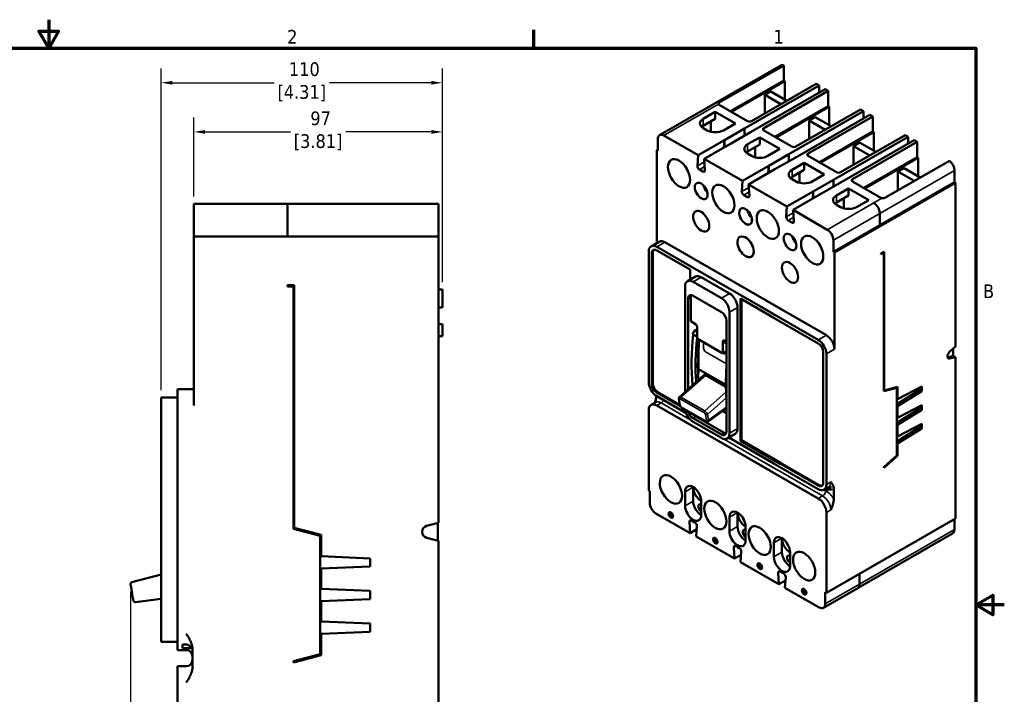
# Model space of a CAD drawing. Header units: inches. Extents: x 0.2 to 29.5, y 0.6 to 18.6.
# Tile 21 of 21: x 14.4 to 29.5, y 8.3 to 18.6. Entities that reach past the tile are written whole.
import ezdxf

# ---------------------------------------------------------------- set-up
doc = ezdxf.new("R2010")
doc.units = ezdxf.units.IN
doc.header["$LTSCALE"] = 1.75
doc.header["$MEASUREMENT"] = 0
for name, color, linetype, lineweight in [('Border (ANSI)', 7, 'Continuous', 70), ('Dimension (ANSI)', 7, 'Continuous', 25), ('Visible (ANSI)', 7, 'Continuous', 50), ('Visible Narrow (ANSI)', 7, 'Continuous', 35)]:
    doc.layers.add(name, color=color, linetype=linetype, lineweight=lineweight)
doc.styles.add('Note Text (ANSI)', font='tahoma.ttf')
doc.dimstyles.new('Default (ANSI)', dxfattribs={"dimscale": 1.75, "dimtxt": 0.12, "dimasz": 0.098425, "dimexe": 0.125, "dimexo": 0.0625, "dimgap": 0.031496, "dimtad": 0, "dimtih": 1, "dimtoh": 1, "dimlfac": 25.4, "dimrnd": 1e-08, "dimzin": 12, "dimdsep": 46, "dimtxsty": 'Note Text (ANSI)', "dimcen": 0.09, "dimdle": 0.393701, "dimclrd": 256, "dimclre": 256, "dimclrt": 256, "dimadec": 0, "dimazin": 1, "dimtfac": 1, "dimtofl": 0, "dimtmove": 0, "dimatfit": 3, "dimfxl": 1, "dimtolj": 1, "dimtzin": 4, "dimlwd": -1, "dimlwe": -1, "dimarcsym": 0})

# ---------------------------------------------------------------- blocks, each defined once
blk = doc.blocks.new('Borders Default Border')
at = {"layer": 'Border (ANSI)'}
blk.add_line((12.75, 10.38), (12.75, 10.54), dxfattribs=at)
at = {"layer": 'Border (ANSI)', "flags": 128}
for points in [[(8.5, 10.63), (8.5, 10.38), (8.4134, 10.53), (8.5866, 10.53), (8.5, 10.38)], [(0.38, 0.62), (0.38, 10.38), (16.62, 10.38), (16.62, 0.62), (0.38, 0.62)], [(16.87, 5.5), (16.62, 5.5), (16.77, 5.5866), (16.77, 5.4134), (16.62, 5.5)]]:
    blk.add_lwpolyline(points, dxfattribs=at)
at = {"layer": 'Border (ANSI)', "char_height": 0.12, "attachment_point": 7, "style": 'Note Text (ANSI)'}
for s, insert in [('2', (10.5886, 10.42)), ('1', (14.8479, 10.42)), ('B', (16.6834, 8.19))]:
    blk.add_mtext(s, dxfattribs=dict(at, insert=insert))
blk = doc.blocks.new('*D12')
at = {"layer": 'Defpoints', "color": 0, "transparency": 16777216}
for p in [(16.13, 9.94), (20.91, 6.539), (16.13, 4.196)]:
    blk.add_point(p, dxfattribs=at)
at = {"layer": 'Dimension (ANSI)', "transparency": 16777216}
for p, q in [((16.13, 9.83), (16.13, 3.977)), ((20.91, 6.429), (20.91, 3.977)), ((16.302, 4.196), (18.098, 4.196)), ((20.738, 4.196), (18.943, 4.196))]:
    blk.add_line(p, q, dxfattribs=at)
for points in [[(16.302, 4.225), (16.302, 4.168), (16.13, 4.196)], [(20.738, 4.225), (20.738, 4.168), (20.91, 4.196)]]:
    blk.add_solid(points, dxfattribs=at)
at = {"layer": 'Dimension (ANSI)', "transparency": 16777216, "insert": (18.52, 4.511), "char_height": 0.21, "attachment_point": 2, "style": 'Note Text (ANSI)'}
blk.add_mtext('\\A1; 121\\P[4.78]', dxfattribs=at)
blk = doc.blocks.new('*D13')
at = {"layer": 'Defpoints', "color": 0, "transparency": 16777216}
for p in [(17.098, 16.881), (17.098, 15.778), (20.91, 14.465)]:
    blk.add_point(p, dxfattribs=at)
at = {"layer": 'Dimension (ANSI)', "transparency": 16777216}
for p, q in [((17.098, 15.888), (17.098, 17.1)), ((20.91, 14.575), (20.91, 17.1)), ((17.271, 16.881), (18.582, 16.881)), ((20.738, 16.881), (19.427, 16.881))]:
    blk.add_line(p, q, dxfattribs=at)
for points in [[(17.271, 16.91), (17.271, 16.852), (17.098, 16.881)], [(20.738, 16.91), (20.738, 16.852), (20.91, 16.881)]]:
    blk.add_solid(points, dxfattribs=at)
at = {"layer": 'Dimension (ANSI)', "transparency": 16777216, "insert": (19.004, 17.195), "char_height": 0.21, "attachment_point": 2, "style": 'Note Text (ANSI)'}
blk.add_mtext('\\A1; 97\\P[3.81]', dxfattribs=at)
blk = doc.blocks.new('*D14')
at = {"layer": 'Defpoints', "color": 0, "transparency": 16777216}
for p in [(20.91, 17.635), (20.91, 14.465), (16.598, 12.809)]:
    blk.add_point(p, dxfattribs=at)
at = {"layer": 'Dimension (ANSI)', "transparency": 16777216}
for p, q in [((16.598, 12.919), (16.598, 17.854)), ((20.91, 14.575), (20.91, 17.854)), ((16.771, 17.635), (18.332, 17.635)), ((20.738, 17.635), (19.177, 17.635))]:
    blk.add_line(p, q, dxfattribs=at)
for points in [[(16.771, 17.663), (16.771, 17.606), (16.598, 17.635)], [(20.738, 17.663), (20.738, 17.606), (20.91, 17.635)]]:
    blk.add_solid(points, dxfattribs=at)
at = {"layer": 'Dimension (ANSI)', "transparency": 16777216, "insert": (18.754, 17.949), "char_height": 0.21, "attachment_point": 2, "style": 'Note Text (ANSI)'}
blk.add_mtext('\\A1; 110\\P[4.31]', dxfattribs=at)

msp = doc.modelspace()

# ---------------------------------------------------------------- linework, layer by layer
at = {"layer": 'Visible (ANSI)'}
for p, q in [((26.09497, 17.89959), (24.23881, 16.8307)), ((26.14431, 17.90087), (25.15386, 17.33051)), ((26.14431, 17.90087), (26.14431, 17.67019)), ((26.14431, 17.67019), (25.32491, 17.19834)), ((26.15965, 17.66136), (25.34026, 17.1895)), ((26.15965, 17.66136), (26.14431, 17.67019)), ((26.15965, 17.66136), (26.15965, 17.37646)), ((25.54093, 16.93142), (26.68581, 17.59071)), ((25.63399, 16.87783), (26.77886, 17.53712)), ((26.63928, 17.6175), (25.64884, 17.04714)), ((26.8249, 17.51061), (25.83445, 16.94026)), ((26.63928, 17.6175), (26.68581, 17.59071)), ((26.68581, 17.59071), (26.68581, 17.48354)), ((26.77886, 17.53712), (26.8249, 17.51061)), ((26.8249, 17.51061), (26.8249, 17.27827)), ((25.8498, 17.44772), (25.94285, 17.50131)), ((25.8498, 17.16287), (25.8498, 17.44772)), ((26.09712, 17.30529), (25.8498, 17.44772)), ((26.19018, 17.35888), (25.94285, 17.50131)), ((25.58746, 17.04714), (25.15386, 17.29684)), ((26.8249, 17.27827), (26.0055, 16.80641)), ((26.84024, 17.26943), (26.02085, 16.79757)), ((27.31987, 17.22558), (26.32943, 16.65522)), ((26.84024, 17.26943), (26.8249, 17.27827)), ((26.84024, 17.26943), (26.84024, 16.98453)), ((27.31987, 17.22558), (27.3664, 17.19878)), ((25.09224, 17.18981), (24.90662, 17.08292)), ((25.09224, 17.08222), (24.90662, 16.97533)), ((25.09224, 17.18981), (25.4016, 17.01166)), ((25.09224, 17.18981), (25.09224, 17.08222)), ((26.22152, 16.53949), (27.3664, 17.19878)), ((26.31458, 16.48591), (27.45945, 17.1452)), ((26.31507, 16.48562), (27.45995, 17.14491)), ((27.50549, 17.11869), (26.51504, 16.54833)), ((27.50598, 17.1184), (26.51554, 16.54804)), ((26.53039, 17.05579), (26.62344, 17.10938)), ((26.53039, 16.77094), (26.53039, 17.05579)), ((26.77771, 16.91337), (26.53039, 17.05579)), ((26.87077, 16.96696), (26.62344, 17.10938)), ((27.3664, 17.19878), (27.3664, 17.09161)), ((27.45945, 17.1452), (27.50549, 17.11869)), ((27.45995, 17.14491), (27.50598, 17.1184)), ((27.50598, 17.1184), (27.50598, 16.88606)), ((24.90662, 16.9404), (24.96849, 16.90477)), ((25.02294, 17.04231), (25.02294, 16.88349)), ((25.4016, 17.01166), (25.21598, 16.90477)), ((25.54118, 16.93128), (25.23182, 16.75313)), ((25.54118, 16.93128), (25.54093, 16.93142)), ((25.54118, 16.93128), (25.54118, 16.8241)), ((26.26805, 16.65522), (25.83445, 16.90491)), ((24.21143, 16.77024), (24.21143, 16.59169)), ((24.82941, 16.52196), (24.30449, 16.82425)), ((24.82941, 16.52196), (25.23133, 16.75341)), ((25.23133, 16.75345), (25.22348, 16.64172)), ((25.23182, 16.64652), (25.23182, 16.75314)), ((25.63424, 16.87769), (25.32488, 16.69954)), ((25.77332, 16.79759), (25.58771, 16.69071)), ((25.63399, 16.87783), (25.63424, 16.87769)), ((25.63399, 16.87755), (25.63399, 16.87783)), ((25.77332, 16.79759), (25.77332, 16.69001)), ((25.77332, 16.79759), (26.08268, 16.61945)), ((27.50598, 16.88606), (26.68659, 16.4142)), ((27.52083, 16.87751), (26.70144, 16.40565)), ((27.52133, 16.87722), (26.70193, 16.40536)), ((26.90261, 16.14728), (28.04748, 16.80657)), ((26.99566, 16.0937), (28.14054, 16.75299)), ((28.00096, 16.83337), (27.01051, 16.26301)), ((27.52083, 16.87751), (27.50598, 16.88606)), ((27.52133, 16.87722), (27.50598, 16.88606)), ((27.52133, 16.87722), (27.52133, 16.59232)), ((28.00096, 16.83337), (28.04748, 16.80657)), ((28.04748, 16.80657), (28.04748, 16.6994)), ((28.14054, 16.75299), (28.18657, 16.72648)), ((24.21143, 16.60993), (24.19559, 16.60081)), ((24.92246, 16.46838), (25.32438, 16.69983)), ((25.77332, 16.69001), (25.58771, 16.58312)), ((25.70353, 16.64981), (25.70353, 16.4914)), ((26.08268, 16.61945), (25.89707, 16.51256)), ((28.18657, 16.72648), (27.19613, 16.15612)), ((27.21147, 16.66358), (27.30453, 16.71717)), ((27.21147, 16.37873), (27.21147, 16.66358)), ((27.4588, 16.52116), (27.21147, 16.66358)), ((27.55185, 16.57474), (27.30453, 16.71717)), ((28.18657, 16.72648), (28.18657, 16.49413)), ((24.19559, 16.60081), (24.21143, 16.59169)), ((24.19559, 15.17573), (24.19559, 16.60081)), ((24.82941, 16.52196), (24.81812, 16.36126)), ((25.51049, 16.12975), (24.92246, 16.46838)), ((24.93375, 16.29467), (24.92246, 16.46838)), ((25.58771, 16.54819), (25.64958, 16.51256)), ((26.22177, 16.53935), (25.91241, 16.3612)), ((26.31483, 16.48576), (26.00547, 16.30762)), ((26.31532, 16.48548), (26.00596, 16.30733)), ((26.22177, 16.53935), (26.22152, 16.53949)), ((26.22177, 16.53935), (26.22177, 16.43218)), ((26.31458, 16.48591), (26.31483, 16.48576)), ((26.31458, 16.48562), (26.31458, 16.48591)), ((26.31507, 16.48562), (26.31532, 16.48548)), ((26.94914, 16.26301), (26.51554, 16.5127)), ((28.18657, 16.49413), (27.36718, 16.02227)), ((28.20192, 16.48529), (27.38252, 16.01344)), ((28.20192, 16.48529), (28.18657, 16.49413)), ((28.20192, 16.48529), (28.20192, 16.2004)), ((24.84871, 16.3054), (24.90316, 16.27404)), ((25.51049, 16.12975), (25.91241, 16.3612)), ((25.60355, 16.07617), (26.00547, 16.30762)), ((25.60355, 16.07617), (26.00547, 16.30762)), ((25.90456, 16.24951), (25.91241, 16.3612)), ((25.91241, 16.25403), (25.91241, 16.3612)), ((26.45441, 16.40538), (26.26879, 16.29849)), ((26.45441, 16.40538), (26.45441, 16.29779)), ((26.45441, 16.40538), (26.76377, 16.22724)), ((27.6911, 15.86941), (28.68155, 16.43977)), ((27.89206, 16.27166), (27.98512, 16.32524)), ((28.23389, 16.18198), (27.98512, 16.32524)), ((26.45441, 16.29779), (26.26879, 16.19091)), ((26.26879, 16.15598), (26.33066, 16.12035)), ((26.38462, 16.2576), (26.38462, 16.09919)), ((26.76377, 16.22724), (26.57815, 16.12035)), ((27.89206, 15.98514), (27.89206, 16.27166)), ((28.14084, 16.1284), (27.89206, 16.27166)), ((28.75827, 16.28967), (28.75827, 16.11112)), ((25.4992, 15.96905), (25.51049, 16.12975)), ((25.67008, 16.03785), (25.60355, 16.07617)), ((25.60355, 16.07617), (25.61484, 15.90246)), ((26.19158, 15.73754), (25.60355, 16.07617)), ((25.61484, 15.90246), (25.60355, 16.07617)), ((26.90286, 16.14714), (26.5935, 15.96899)), ((26.99591, 16.09355), (26.68655, 15.9154)), ((26.90286, 16.14714), (26.90261, 16.14728)), ((26.90286, 16.14714), (26.90286, 16.03997)), ((26.91845, 15.03282), (28.7746, 16.10171)), ((27.135, 16.01346), (26.94938, 15.90657)), ((26.99566, 16.0937), (26.99591, 16.09355)), ((26.99566, 16.09341), (26.99566, 16.0937)), ((27.135, 16.01346), (27.44436, 15.83531)), ((27.135, 16.01346), (27.135, 15.90587)), ((27.62973, 15.87108), (27.19613, 16.12077)), ((27.61389, 15.45211), (28.75827, 16.11112)), ((28.7746, 16.10171), (28.75827, 16.11112)), ((28.7746, 16.10171), (28.7746, 13.58882)), ((25.58424, 15.88183), (25.5298, 15.91319)), ((25.5584, 15.89672), (25.58424, 15.88183)), ((26.19158, 15.73754), (26.5935, 15.96899)), ((26.28463, 15.68395), (26.68655, 15.9154)), ((26.58565, 15.8573), (26.5935, 15.96899)), ((26.5935, 15.86182), (26.5935, 15.96899)), ((27.135, 15.90587), (26.94938, 15.79898)), ((27.06521, 15.86568), (27.06521, 15.70726)), ((17.0985, 15.59046), (17.0985, 15.77846)), ((17.0985, 15.77846), (18.5355, 15.77846)), ((17.9105, 15.77852), (17.9105, 15.77848)), ((17.9105, 15.77846), (17.9105, 15.77848)), ((18.5355, 15.59046), (18.5355, 15.77846)), ((18.5355, 15.77846), (18.7927, 15.77846)), ((18.8475, 15.77846), (18.7927, 15.77846)), ((20.8485, 15.77846), (18.8475, 15.77846)), ((18.8475, 15.77554), (20.8485, 15.77554)), ((20.8485, 15.77846), (20.8485, 15.77554)), ((20.8485, 15.59046), (20.8485, 15.77554)), ((26.18029, 15.57684), (26.19158, 15.73754)), ((26.94938, 15.76405), (27.01126, 15.72842)), ((27.44436, 15.83531), (27.25874, 15.72842)), ((27.52083, 15.79127), (27.52034, 15.79156)), ((17.0985, 15.59046), (17.0985, 15.27846)), ((18.5355, 15.59046), (18.5355, 15.27846)), ((20.8485, 15.59046), (20.8485, 15.27846)), ((26.80955, 15.38167), (26.28463, 15.68395)), ((26.28463, 15.68395), (26.29592, 15.51025)), ((27.61389, 15.6301), (27.61389, 15.45154)), ((26.26533, 15.48962), (26.21088, 15.52098)), ((26.90261, 15.04194), (27.61389, 15.45154)), ((17.0985, 12.68446), (17.0985, 15.27846)), ((17.0985, 15.27846), (20.8485, 15.27846)), ((20.8485, 15.27846), (20.8485, 10.88746)), ((24.232, 15.1967), (24.10826, 15.12544)), ((24.19559, 15.11686), (25.98987, 14.0836)), ((26.11362, 14.15486), (24.31933, 15.18812)), ((25.67043, 15.11244), (25.67008, 15.11224)), ((26.90261, 15.2205), (26.90261, 15.04194)), ((24.07185, 13.04206), (24.07185, 15.04505)), ((24.11813, 15.0184), (24.11813, 13.01541)), ((24.13397, 15.02752), (24.13397, 13.02453)), ((24.70616, 14.76905), (24.19534, 15.06321)), ((25.67008, 14.99595), (25.67096, 14.99646)), ((26.91845, 15.03282), (26.90261, 15.04194)), ((26.91845, 13.54832), (26.91845, 15.03282)), ((27.6812, 15.04285), (27.62973, 15.01321)), ((27.62973, 15.00405), (27.67625, 15.03085)), ((27.62973, 15.01321), (27.62973, 15.00405)), ((27.67625, 15.03085), (27.6683, 15.03542)), ((27.67625, 15.03085), (27.67625, 12.9024)), ((27.6812, 12.91533), (27.6812, 15.04285)), ((24.66486, 14.59087), (24.7886, 14.66212)), ((24.70616, 14.61465), (24.70616, 14.76905)), ((24.87593, 14.65354), (25.30904, 14.40414)), ((18.5355, 14.52846), (18.5355, 14.51246)), ((18.6395, 14.52846), (18.5355, 14.52846)), ((18.5355, 14.51246), (18.6295, 14.51246)), ((18.6295, 14.51246), (18.6295, 10.79325)), ((18.6395, 10.81086), (18.6395, 14.52846)), ((24.62845, 12.89145), (24.62845, 14.51047)), ((24.75219, 14.58228), (25.18529, 14.33288)), ((18.6295, 14.37756), (18.6395, 14.37756)), ((20.9105, 14.46546), (20.8485, 14.46546)), ((20.9105, 14.46546), (20.9105, 14.40346)), ((20.9105, 14.18579), (20.9105, 14.40346)), ((24.71655, 14.34681), (24.71655, 13.97654)), ((25.18579, 14.11799), (24.75219, 14.36768)), ((24.67497, 14.32287), (24.67497, 12.93266)), ((25.43278, 14.18981), (25.43278, 12.32989)), ((25.47931, 14.32382), (25.47931, 12.14228)), ((25.99012, 14.02967), (25.47931, 14.32382)), ((25.49515, 14.3147), (25.49515, 12.1514)), ((25.76613, 14.21245), (26.67096, 13.69139)), ((26.7947, 13.76265), (25.88987, 14.28371)), ((20.8485, 14.18579), (20.9105, 14.18579)), ((20.9105, 14.18554), (20.8485, 14.18554)), ((20.9105, 14.18579), (20.9105, 14.18554)), ((25.30904, 14.11855), (25.30904, 12.25863)), ((25.76613, 14.15866), (26.67121, 13.63745)), ((20.9105, 13.93338), (20.8485, 13.93338)), ((20.9105, 13.93314), (20.8485, 13.93314)), ((20.9105, 13.93338), (20.9105, 13.93314)), ((20.9105, 13.80946), (20.9105, 13.93314)), ((24.71655, 13.97654), (24.77545, 13.94236)), ((24.78952, 13.93452), (24.71655, 13.97654)), ((24.79285, 13.93235), (24.77545, 13.94236)), ((24.81243, 13.88889), (24.81243, 13.71313)), ((25.263, 12.28514), (25.263, 13.98424)), ((20.9105, 13.74746), (20.8485, 13.74746)), ((20.9105, 13.80946), (20.9105, 13.74746)), ((24.77545, 13.83477), (24.74397, 13.78024)), ((24.74397, 13.78024), (24.80111, 13.74734)), ((24.77545, 13.83477), (24.79491, 13.84598)), ((24.81243, 13.81348), (24.77545, 13.83477)), ((24.79491, 13.84598), (24.81243, 13.83589)), ((24.81243, 13.71313), (25.2087, 13.48493)), ((24.83641, 13.24141), (24.83641, 13.58351)), ((25.2087, 13.48493), (25.2087, 13.66069)), ((25.263, 13.66186), (25.23161, 13.67994)), ((28.68471, 13.50885), (28.7746, 13.58882)), ((25.21254, 13.48518), (25.2087, 13.48493)), ((26.74842, 11.50072), (26.74842, 13.50371)), ((26.7947, 13.47706), (26.7947, 11.47407)), ((28.73982, 13.44538), (28.65377, 13.42283)), ((28.73982, 13.55787), (28.73982, 13.44538)), ((28.73982, 13.44861), (28.7746, 13.42858)), ((28.7746, 13.42858), (28.68471, 13.40501)), ((28.7746, 13.42858), (28.7746, 10.95117)), ((24.91874, 13.14856), (24.54187, 12.81477)), ((25.25515, 13.00027), (24.83641, 13.24141)), ((24.94658, 13.14922), (25.25541, 12.97138)), ((16.8485, 12.93446), (16.8485, 12.68446)), ((16.8485, 12.93446), (17.0985, 12.93446)), ((24.18569, 12.83389), (24.18569, 12.81363)), ((24.19534, 12.88167), (24.55732, 12.67322)), ((24.21118, 12.89079), (24.54731, 12.69723)), ((27.67625, 12.9024), (27.87721, 12.95587)), ((27.6812, 12.91533), (27.67625, 12.91818)), ((27.88513, 12.96959), (27.6812, 12.91533)), ((27.87721, 12.95587), (27.86342, 12.96381)), ((27.87721, 12.95587), (27.87721, 11.9189)), ((28.22543, 12.92362), (27.87721, 12.70575)), ((28.25636, 12.97735), (27.88513, 12.7826)), ((27.88513, 12.7826), (27.88513, 12.96959)), ((27.88513, 12.67353), (28.25636, 12.90581)), ((28.22543, 12.96112), (28.22543, 12.92362)), ((28.25636, 12.90581), (28.22543, 12.92362)), ((28.25636, 12.90581), (28.25636, 12.97735)), ((16.5985, 12.55946), (16.5985, 12.80946)), ((16.5985, 12.80946), (16.8485, 12.80946)), ((16.8485, 12.68446), (16.8485, 9.18446)), ((24.10826, 12.69324), (24.17558, 12.73201)), ((24.19559, 12.82773), (24.6453, 12.56876)), ((24.19559, 12.68466), (25.98987, 11.6514)), ((24.53264, 12.78496), (24.54733, 12.69712)), ((27.87721, 12.78716), (27.88513, 12.7826)), ((27.87721, 12.67809), (27.88513, 12.67353)), ((28.25636, 12.6912), (27.88513, 12.49645)), ((28.25636, 12.61967), (28.25636, 12.6912)), ((16.5985, 12.55946), (16.5985, 9.30946)), ((24.07185, 11.37901), (24.07185, 12.61285)), ((24.56238, 12.67031), (24.56238, 12.67031)), ((24.94449, 12.44096), (24.5808, 12.6504)), ((25.263, 12.64458), (24.981, 12.44044)), ((25.263, 12.56517), (25.20191, 12.60035)), ((28.22543, 12.63748), (27.87721, 12.41961)), ((27.88513, 12.49645), (27.88513, 12.67353)), ((27.88513, 12.38739), (28.25636, 12.61967)), ((28.22543, 12.67497), (28.22543, 12.63748)), ((28.25636, 12.61967), (28.22543, 12.63748)), ((24.75219, 12.49002), (25.18579, 12.24033)), ((25.18529, 12.18682), (24.75219, 12.43622)), ((24.79377, 12.51396), (25.22737, 12.26427)), ((27.87721, 12.50102), (27.88513, 12.49645)), ((27.87721, 12.39195), (27.88513, 12.38739)), ((28.25636, 12.40506), (27.88513, 12.21031)), ((27.88513, 12.21031), (27.88513, 12.38739)), ((28.22543, 12.38883), (28.22543, 12.35134)), ((28.25636, 12.33353), (28.25636, 12.40506)), ((25.27262, 12.17823), (25.39637, 12.24949)), ((28.22543, 12.35134), (27.87721, 12.13346)), ((27.88513, 12.10125), (28.25636, 12.33353)), ((28.25636, 12.33353), (28.22543, 12.35134)), ((25.29804, 12.19287), (25.98987, 11.79447)), ((25.47931, 12.14228), (25.49515, 12.1514)), ((26.08657, 11.79258), (25.47931, 12.14228)), ((25.49515, 12.1514), (26.10241, 11.8017)), ((27.87721, 12.21487), (27.88513, 12.21031)), ((27.87721, 12.10581), (27.88513, 12.10125)), ((27.88513, 11.9143), (27.88513, 12.10125)), ((26.67121, 11.45591), (25.76613, 11.97711)), ((25.76613, 11.92332), (26.67096, 11.40226)), ((26.68705, 11.46503), (25.78197, 11.98623)), ((25.76613, 11.78025), (26.67096, 11.25919)), ((27.87721, 11.9189), (27.67625, 11.74091)), ((27.67625, 11.7293), (27.88513, 11.9143)), ((27.88513, 11.9143), (27.87719, 11.91887)), ((27.67625, 11.74091), (27.67625, 11.7293)), ((24.07185, 11.37901), (24.08769, 11.36988)), ((24.08769, 11.19133), (24.08769, 11.36988)), ((24.62894, 11.36208), (24.62894, 11.14805)), ((24.75269, 11.43334), (24.75269, 11.2193)), ((26.75829, 11.39368), (26.79598, 11.41538)), ((26.80146, 11.38677), (26.77387, 11.40265)), ((26.80146, 11.41896), (26.83108, 11.43602)), ((26.86927, 11.42581), (26.80146, 11.38677)), ((26.80146, 11.38677), (26.80146, 11.41896)), ((26.90855, 11.4044), (26.90855, 11.24565)), ((24.87643, 11.00553), (24.87643, 11.21956)), ((24.70616, 10.72759), (24.18074, 11.03016)), ((25.43328, 11.04141), (25.43328, 10.82738)), ((26.7947, 11.04486), (26.7947, 9.81102)), ((20.66688, 10.83818), (20.8485, 10.88746)), ((20.84072, 10.88535), (20.84072, 10.60957)), ((24.69487, 10.9013), (24.70616, 10.72759)), ((24.77991, 10.89057), (24.72546, 10.92192)), ((25.30953, 10.97015), (25.30953, 10.75612)), ((25.54668, 10.89213), (25.54634, 10.89193)), ((28.7746, 10.95117), (26.7947, 9.81102)), ((28.75827, 10.78202), (28.75827, 10.94176)), ((18.6295, 10.79325), (19.0355, 10.68446)), ((19.0515, 10.70046), (18.6395, 10.81086)), ((24.80706, 10.7857), (24.70616, 10.72759)), ((24.79921, 10.674), (24.8105, 10.83471)), ((25.55751, 10.61332), (25.55751, 10.82735)), ((28.73089, 10.72156), (27.28261, 9.88755)), ((19.0355, 10.68446), (19.0355, 8.87246)), ((19.0515, 10.37371), (19.0515, 10.70046)), ((20.8485, 10.60746), (20.66688, 10.65674)), ((20.8485, 10.60746), (20.8485, 6.27846)), ((25.38675, 10.33566), (24.79921, 10.674)), ((25.99062, 10.57794), (25.99062, 10.36391)), ((26.11436, 10.6492), (26.11436, 10.43517)), ((25.37546, 10.50937), (25.38675, 10.33566)), ((25.4605, 10.49864), (25.40605, 10.53)), ((25.46099, 10.49836), (25.43465, 10.51353)), ((25.4798, 10.28208), (25.49109, 10.44278)), ((25.4803, 10.28179), (25.49159, 10.4425)), ((25.54634, 10.56161), (25.54722, 10.56211)), ((26.2381, 10.22139), (26.2381, 10.43542)), ((19.8015, 10.34046), (19.0515, 10.37371)), ((19.8015, 10.21546), (19.8015, 10.34046)), ((25.48765, 10.39377), (25.38675, 10.33566)), ((25.54634, 10.24376), (25.4798, 10.28208)), ((26.06783, 9.94345), (25.4803, 10.28179)), ((19.0515, 10.18313), (19.8015, 10.21546)), ((19.0515, 9.87371), (19.0515, 10.18313)), ((26.05654, 10.11716), (26.06783, 9.94345)), ((26.14158, 10.10643), (26.08714, 10.13779)), ((16.5985, 10.09363), (16.15155, 9.97388)), ((26.16874, 10.00156), (26.06783, 9.94345)), ((26.16089, 9.88987), (26.17218, 10.05057)), ((27.30453, 9.9443), (27.30453, 10.10461)), ((16.13674, 9.90015), (16.12977, 9.93969)), ((16.13674, 9.90015), (16.16641, 9.73188)), ((19.8015, 9.84046), (19.0515, 9.87371)), ((19.8015, 9.71546), (19.8015, 9.84046)), ((26.68581, 9.58758), (26.16089, 9.88987)), ((27.27715, 9.88384), (26.75148, 9.58113)), ((26.77886, 9.64159), (26.77886, 9.82014)), ((26.7947, 9.81102), (26.77886, 9.82014)), ((16.17337, 9.69244), (16.16641, 9.73188)), ((16.20672, 9.66789), (16.5985, 9.71806)), ((19.0515, 9.68313), (19.8015, 9.71546)), ((19.0515, 9.37371), (19.0515, 9.68313)), ((19.8015, 9.34046), (19.0515, 9.37371)), ((16.5985, 9.05946), (16.5985, 9.30946)), ((19.0515, 9.18313), (19.8015, 9.21546)), ((19.8015, 9.21546), (19.8015, 9.34046)), ((16.5985, 9.05946), (16.8485, 9.05946)), ((16.8485, 8.93446), (16.8485, 9.18446)), ((19.0515, 8.85646), (19.0515, 9.18313)), ((16.8485, 8.93446), (16.9845, 8.93446)), ((16.92465, 8.96285), (16.92465, 9.0191)), ((16.92465, 9.0191), (16.9845, 9.0191)), ((17.06164, 8.96285), (16.92465, 8.96285)), ((17.0785, 8.94816), (17.0785, 8.67076)), ((19.0355, 8.87246), (18.6295, 8.76367)), ((18.6295, 8.74339), (19.0515, 8.85646)), ((18.6295, 8.76367), (18.6295, 8.74339)), ((16.8485, 8.68446), (16.9845, 8.68446)), ((16.8485, 8.68446), (16.8485, 8.43446)), ((16.8485, 8.43446), (16.8485, 6.27846))]:
    msp.add_line(p, q, dxfattribs=at)
for centre, radius, start, end in [((20.6915, 10.74746), 0.094, 105.18131, 254.81869), ((16.15932, 9.9449), 0.03, 105.000011, 190), ((16.20291, 9.69765), 0.03, 190, 277.29659), ((16.9845, 8.84046), 0.094, 0, 90), ((16.9845, 8.77846), 0.094, 270, 0)]:
    msp.add_arc(centre, radius, start, end, dxfattribs=at)
for centre, major_axis, ratio, start_param, end_param in [((26.16064, 17.78554), (-0.06567, 0.11404), 0.57809312, 5.6761669, 6.28318531), ((25.18455, 17.31451), (-0.0434, 0), 0.5758617, 0.29866388, 0.78539816), ((25.03037, 17.01166), (-0.175, 0), 0.5758617, 5.49778714, 7.06858347), ((25.03037, 16.90407), (-0.175, 0), 0.5758617, 5.49778714, 5.72009166), ((25.09224, 16.97603), (0.175, 0), 0.5758617, 3.92699082, 5.49778714), ((25.61815, 17.06482), (0.0434, 0), 0.5758617, 3.92699082, 5.49778714), ((25.86514, 16.92258), (-0.0434, 0), 0.5758617, 5.49778714, 7.06858347), ((24.30449, 16.71666), (-0.06567, 0.11404), 0.57809312, 5.49972085, 7.07051718), ((25.71145, 16.61945), (-0.175, 0), 0.5758617, 5.49778714, 7.06858347), ((26.29874, 16.67289), (0.0434, 0), 0.5758617, 3.92699082, 5.49778714), ((25.71145, 16.51186), (-0.175, 0), 0.5758617, 5.49778714, 5.72009166), ((25.77332, 16.58382), (0.175, 0), 0.5758617, 3.92699082, 5.49778714), ((26.54623, 16.53037), (-0.0434, 0), 0.5758617, 5.49778714, 7.06858347), ((26.54573, 16.53066), (-0.0434, 0), 0.5758617, 5.49778714, 6.73883763), ((24.84871, 16.34088), (0.02166, -0.03761), 0.57809312, 3.85100621, 5.49972085), ((28.66521, 16.34326), (0.06567, -0.11404), 0.57809312, 0.78733187, 2.18168215), ((24.90316, 16.30952), (0.02166, -0.03761), 0.57809312, 5.49972085, 7.14843549), ((26.39254, 16.22724), (-0.175, 0), 0.5758617, 5.49778714, 7.06858347), ((26.39254, 16.11965), (-0.175, 0), 0.5758617, 5.49778714, 5.72009166), ((26.97982, 16.28068), (0.0434, 0), 0.5758617, 3.92699082, 5.49778714), ((27.22682, 16.13845), (-0.0434, 0), 0.5758617, 5.49778714, 7.06858347), ((25.00017, 16.04766), (0.06899, -0.11981), 0.57809312, 4.24632974, 5.17844822), ((26.45441, 16.19161), (0.175, 0), 0.5758617, 3.92699082, 5.49778714), ((25.5298, 15.94867), (-0.02166, 0.03761), 0.57809312, 0.70941356, 2.3581282), ((25.58424, 15.91731), (0.02166, -0.03761), 0.57809312, 5.49972085, 7.14843549), ((25.58424, 15.91731), (0.02166, -0.03761), 0.57809312, 5.49972085, 7.14843549), ((27.07313, 15.83531), (-0.175, 0), 0.5758617, 5.49778714, 7.06858347), ((27.66041, 15.88875), (0.0434, 0), 0.5758617, 3.92699082, 4.4137251), ((25.55751, 15.58419), (0.06899, -0.11981), 0.57809312, 5.50876667, 8.63226769), ((27.07313, 15.72772), (-0.175, 0), 0.5758617, 5.49778714, 5.72009166), ((27.135, 15.79968), (0.175, 0), 0.5758617, 3.92699082, 5.49778714), ((27.52083, 15.68368), (0.06567, -0.11404), 0.57809312, 0.78733187, 2.3581282), ((25.68076, 15.65573), (0.06899, -0.11981), 0.57809312, 4.24632974, 5.17844822), ((26.21088, 15.55646), (-0.02166, 0.03761), 0.57809312, 0.70941356, 2.3581282), ((26.26533, 15.5251), (0.02166, -0.03761), 0.57809312, 5.49972085, 7.14843549), ((25.55702, 15.1192), (0.08733, -0.15165), 0.57809312, 1.20583825, 6.6520108), ((25.55751, 15.11892), (0.08733, -0.15165), 0.57809312, 5.50686701, 8.63416735), ((26.36185, 15.26352), (0.06899, -0.11981), 0.57809312, 4.24632974, 5.17844822), ((26.80955, 15.27408), (0.06567, -0.11404), 0.57809312, 0.78733187, 2.3581282), ((24.19559, 14.97379), (-0.08733, 0.15165), 0.57809312, 5.49972085, 7.07051718), ((24.31933, 15.04505), (-0.08733, 0.15165), 0.57809312, 5.49972085, 6.28318531), ((24.19534, 14.97393), (-0.05449, 0.09463), 0.57809312, 5.49972085, 7.07051718), ((24.21118, 14.98306), (-0.05449, 0.09463), 0.57809312, 0.14527837, 0.78733187), ((24.87593, 14.51047), (-0.08733, 0.15165), 0.57809312, 5.49972085, 6.28318531), ((24.75219, 14.43921), (-0.08733, 0.15165), 0.57809312, 5.49972085, 7.07051718), ((24.75219, 14.2784), (-0.05449, 0.09463), 0.57809312, 5.49972085, 7.07051718), ((24.79377, 14.30234), (-0.05449, 0.09463), 0.57809312, 0.38981324, 0.78733187), ((25.30904, 14.26107), (0.08733, -0.15165), 0.57809312, 0.78733187, 2.3581282), ((25.18529, 14.18981), (0.08733, -0.15165), 0.57809312, 0.78733187, 2.3581282), ((25.18579, 14.02871), (-0.05449, 0.09463), 0.57809312, 3.92892453, 5.49972085), ((24.777, 13.89156), (-0.00459, 0.04689), 0.74939249, 4.58235445, 5.79178365), ((27.7453, 15.06256), (-2.12877, -3.69667), 0.57809312, 5.37048032, 5.59368285), ((24.77225, 13.72493), (0.04395, 0.00058), 0.66960585, 0.40830245, 0.84546625), ((26.7947, 13.61958), (-0.08733, 0.15165), 0.57809312, 3.92892453, 5.49972085), ((27.80717, 15.02693), (2.12877, 3.69667), 0.57809312, 2.23442469, 2.42664794), ((27.80717, 15.02693), (-2.10292, -3.65178), 0.57809312, 5.38728934, 5.56588348), ((25.24414, 13.62255), (-0.02676, 0.05958), 0.38994167, 5.7887294, 6.9981586), ((26.67096, 13.54832), (-0.08733, 0.15165), 0.57809312, 3.92892453, 5.49972085), ((26.67121, 13.54818), (-0.05449, 0.09463), 0.57809312, 3.92892453, 5.49972085), ((25.22642, 13.46339), (-0.05869, 0.00185), 0.37518962, 4.05123851, 4.96293571), ((28.69689, 13.46395), (-0.03284, -0.05702), 0.57809312, 4.19002095, 6.80168592), ((28.66596, 13.48176), (-0.03284, -0.05702), 0.57809312, 0.4884348, 0.51850062), ((27.05483, 14.288), (1.57195, 2.72974), 0.57809312, 2.26447921, 2.29925407), ((28.27146, 14.75957), (2.12877, 3.69667), 0.57809312, 2.28178067, 2.42674089), ((24.19559, 12.9708), (0.08733, -0.15165), 0.57809312, 3.92892453, 5.49972085), ((24.19534, 12.97094), (0.05449, -0.09463), 0.57809312, 3.92892453, 5.49972085), ((24.21118, 12.98006), (0.05449, -0.09463), 0.57809312, 3.92892453, 5.49972085), ((24.19559, 12.54159), (-0.08733, 0.15165), 0.57809312, 5.49972085, 7.07051718), ((24.57315, 12.77702), (-0.03116, 0.03785), 0.44417722, 0.01599506, 0.01805753), ((24.56804, 12.70059), (-0.02071, -0.00346), 0.66749788, 0, 0.00260804), ((24.59128, 12.6686), (-0.01048, -0.0182), 0.57809312, 6.28298759, 6.28318531), ((24.75219, 12.57929), (-0.08733, 0.15165), 0.57809312, 0.98139744, 2.3581282), ((24.75219, 12.57929), (0.05449, -0.09463), 0.57809312, 4.24312276, 5.49972085), ((24.79377, 12.60324), (0.05449, -0.09463), 0.57809312, 4.9363077, 5.49972085), ((24.95165, 12.47968), (0.02954, -0.03911), 0.48272782, 6.26750821, 6.27336735), ((25.18529, 12.32989), (0.08733, -0.15165), 0.57809312, 5.49972085, 7.07051718), ((25.18579, 12.3296), (0.05449, -0.09463), 0.57809312, 5.49972085, 7.07051718), ((25.22737, 12.35354), (0.05449, -0.09463), 0.57809312, 5.49972085, 5.89337206), ((25.30904, 12.40115), (0.08733, -0.15165), 0.57809312, 0, 0.78733187), ((26.67096, 11.54533), (0.08733, -0.15165), 0.57809312, 5.49972085, 7.07051718), ((26.67121, 11.54519), (0.05449, -0.09463), 0.57809312, 5.49972085, 7.07051718), ((24.75269, 11.29082), (-0.08733, 0.15165), 0.57809312, 3.92892453, 7.07051718), ((24.87643, 11.36208), (-0.08733, 0.15165), 0.57809312, 0.78733187, 2.3581282), ((26.68705, 11.55431), (0.05449, -0.09463), 0.57809312, 5.49972085, 6.13790693), ((26.70865, 11.56704), (0.08733, -0.15165), 0.57809312, 0, 0.06459762), ((24.18074, 11.13775), (-0.06567, 0.11404), 0.57809312, 0.78733187, 2.3581282), ((24.87643, 11.14805), (0.08733, -0.15165), 0.57809312, 3.92892453, 5.4997134), ((24.87643, 11.11199), (-0.03144, 0.05459), 0.57809312, 5.49972085, 8.64131351), ((26.67096, 11.11612), (-0.08733, 0.15165), 0.57809312, 3.92892453, 5.49972085), ((24.42699, 11.01304), (-0.02445, 0.04246), 0.57809312, 0.30727401, 2.83431864), ((24.42699, 11.01304), (-0.01921, 0.03336), 0.57809312, 6.26559398, 9.44236928), ((24.75269, 11.07679), (0.08733, -0.15165), 0.57809312, 3.92892453, 7.07051718), ((25.43328, 10.89889), (-0.08733, 0.15165), 0.57809312, 4.3474309, 7.07051718), ((25.55702, 10.97015), (-0.08733, 0.15165), 0.57809312, 0.78733187, 2.36212821), ((25.43377, 10.89861), (0.08733, -0.15165), 0.57809312, 0.78733187, 2.35098204), ((24.72546, 10.88644), (-0.02166, 0.03761), 0.57809312, 5.49972085, 7.14843549), ((24.77991, 10.85509), (-0.02166, 0.03761), 0.57809312, 3.85100621, 5.49972085), ((25.43328, 10.68486), (0.08733, -0.15165), 0.57809312, 3.92892453, 6.6520108), ((25.55702, 10.75612), (0.08733, -0.15165), 0.57809312, 3.92892453, 5.50371344), ((25.55702, 10.72007), (-0.03144, 0.05459), 0.57809312, 5.48860951, 8.65242485), ((28.66521, 10.83561), (0.06567, -0.11404), 0.57809312, 0, 0.78733187), ((25.10758, 10.62112), (-0.02445, 0.04246), 0.57809312, 0.30727401, 2.83431864), ((25.10758, 10.62112), (-0.01921, 0.03336), 0.57809312, 6.26559398, 9.44236928), ((25.43377, 10.68457), (0.08733, -0.15165), 0.57809312, 5.50686701, 7.07051718), ((26.11436, 10.50668), (-0.08733, 0.15165), 0.57809312, 3.92892453, 7.07051718), ((26.2381, 10.57794), (-0.08733, 0.15165), 0.57809312, 0.78733187, 2.3581282), ((25.40605, 10.49452), (-0.02166, 0.03761), 0.57809312, 5.49972085, 7.14843549), ((25.4605, 10.46316), (-0.02166, 0.03761), 0.57809312, 3.85100621, 5.49972085), ((25.46099, 10.46288), (-0.02166, 0.03761), 0.57809312, 3.85100621, 5.49972085), ((26.2381, 10.36391), (0.08733, -0.15165), 0.57809312, 3.92892453, 5.4997134), ((25.78867, 10.2289), (-0.02445, 0.04246), 0.57809312, 0.30727401, 2.83431864), ((26.11436, 10.29265), (0.08733, -0.15165), 0.57809312, 3.92892453, 7.07051718), ((26.2381, 10.32785), (-0.03144, 0.05459), 0.57809312, 5.49972085, 8.64131351), ((25.78867, 10.2289), (-0.01921, 0.03336), 0.57809312, 6.26559398, 9.44236928), ((26.08714, 10.1023), (-0.02166, 0.03761), 0.57809312, 5.49972085, 7.14843549), ((26.14158, 10.07095), (-0.02166, 0.03761), 0.57809312, 3.85100621, 5.49972085), ((26.46926, 9.83698), (-0.02445, 0.04246), 0.57809312, 0.30727401, 2.83431864), ((26.46926, 9.83698), (-0.01921, 0.03336), 0.57809312, 6.26559398, 9.44236928), ((27.21147, 9.99788), (0.06567, -0.11404), 0.57809312, 0, 0.78733187), ((26.68581, 9.69517), (0.06567, -0.11404), 0.57809312, 5.49972085, 7.07051718)]:
    msp.add_ellipse(centre, major_axis=major_axis, ratio=ratio, start_param=start_param, end_param=end_param, dxfattribs=at)
for centre, major_axis in [((24.53589, 16.24404), (-0.12017, 0.20867)), ((24.87643, 15.9764), (-0.06899, 0.11981)), ((25.21648, 15.85211), (-0.12017, 0.20867)), ((25.55702, 15.58447), (-0.06899, 0.11981)), ((25.89756, 15.4599), (-0.12017, 0.20867)), ((24.87643, 15.51113), (-0.08733, 0.15165)), ((26.2381, 15.19226), (-0.06899, 0.11981)), ((26.57815, 15.06797), (-0.12017, 0.20867)), ((26.2381, 14.72699), (-0.08733, 0.15165)), ((24.41214, 11.39765), (-0.12017, 0.20867)), ((25.09273, 11.00572), (-0.12017, 0.20867)), ((24.41214, 11.00449), (-0.02445, 0.04246)), ((25.77382, 10.61351), (-0.12017, 0.20867)), ((25.09273, 10.61256), (-0.02445, 0.04246)), ((26.45441, 10.22159), (-0.12017, 0.20867)), ((25.77382, 10.22035), (-0.02445, 0.04246)), ((26.45441, 9.82843), (-0.02445, 0.04246))]:
    msp.add_ellipse(centre, major_axis=major_axis, ratio=0.57809312, dxfattribs=at)
for points, knots in [([(25.14307, 17.30716), (25.1418, 17.30956), (25.14116, 17.31192), (25.14114, 17.31701), (25.14222, 17.32), (25.14664, 17.32563), (25.14999, 17.32828), (25.15386, 17.33051)], [-0.16428902, -0.16428902, -0.16428902, -0.16428902, -0.11926482, -0.11926482, -0.05963241, -0.05963241, 0, 0, 0, 0]), ([(27.6911, 15.86941), (27.68723, 15.86718), (27.68233, 15.86543), (27.6716, 15.86343), (27.66577, 15.86317), (27.65617, 15.86363), (27.65183, 15.86413), (27.64764, 15.86487)], [0, 0, 0, 0, 0.05963241, 0.05963241, 0.11926482, 0.11926482, 0.16428902, 0.16428902, 0.16428902, 0.16428902]), ([(18.8475, 15.77554), (18.83967, 15.77554), (18.83134, 15.77584), (18.81603, 15.77681), (18.80905, 15.77745), (18.79938, 15.77821), (18.79564, 15.77846), (18.7927, 15.77846)], [0, 0, 0, 0, 0.05963241, 0.05963241, 0.11926482, 0.11926482, 0.16428902, 0.16428902, 0.16428902, 0.16428902]), ([(24.91875, 13.14855), (24.91964, 13.14934), (24.92058, 13.15004), (24.92479, 13.15264), (24.92883, 13.15373), (24.93756, 13.15328), (24.94224, 13.15172), (24.94658, 13.14922)], [0.947858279, 0.947858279, 0.947858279, 0.947858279, 0.967774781, 0.967774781, 1.034587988, 1.034587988, 1.101401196, 1.101401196, 1.101401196, 1.101401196]), ([(24.16828, 12.72781), (24.17137, 12.73708), (24.17415, 12.74612), (24.17905, 12.76428), (24.18146, 12.77474), (24.18479, 12.7951), (24.18569, 12.80501), (24.18569, 12.81363)], [0.282746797, 0.282746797, 0.282746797, 0.282746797, 0.385587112, 0.385587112, 0.500491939, 0.500491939, 0.615396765, 0.615396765, 0.615396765, 0.615396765]), ([(24.53265, 12.78493), (24.53182, 12.78987), (24.53185, 12.79495), (24.53354, 12.80193), (24.53427, 12.80402), (24.53678, 12.80922), (24.539, 12.81224), (24.54169, 12.81462)], [0, 0, 0, 0, 0.060808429, 0.060808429, 0.087053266, 0.087053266, 0.129689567, 0.129689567, 0.129689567, 0.129689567]), ([(24.5808, 12.6504), (24.57617, 12.65307), (24.57171, 12.65658), (24.56382, 12.66438), (24.56026, 12.66873), (24.55464, 12.6773), (24.55237, 12.68156), (24.54911, 12.68954), (24.54797, 12.69331), (24.54733, 12.69709)], [0, 0, 0, 0, 0.06331854, 0.06331854, 0.122641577, 0.122641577, 0.175630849, 0.175630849, 0.221859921, 0.221859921, 0.221859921, 0.221859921]), ([(24.98086, 12.44038), (24.9784, 12.4386), (24.97554, 12.4372), (24.96962, 12.43548), (24.96653, 12.43512), (24.96021, 12.43527), (24.95694, 12.43586), (24.95065, 12.4378), (24.94758, 12.43918), (24.94461, 12.4409)], [0, 0, 0, 0, 0.036542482, 0.036542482, 0.072627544, 0.072627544, 0.112773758, 0.112773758, 0.153494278, 0.153494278, 0.153494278, 0.153494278]), ([(26.86202, 11.51284), (26.86857, 11.50426), (26.87579, 11.49485), (26.88902, 11.47466), (26.89498, 11.46379), (26.90191, 11.4461), (26.90432, 11.43843), (26.90765, 11.4219), (26.90855, 11.41303), (26.90855, 11.4044)], [0, 0, 0, 0, 0.192793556, 0.192793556, 0.385587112, 0.385587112, 0.500491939, 0.500491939, 0.615396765, 0.615396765, 0.615396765, 0.615396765]), ([(26.83108, 11.43602), (26.83624, 11.43899), (26.84221, 11.44051), (26.85244, 11.44016), (26.85818, 11.43756), (26.86474, 11.43198), (26.86721, 11.42911), (26.86927, 11.42581)], [0.786712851, 0.786712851, 0.786712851, 0.786712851, 0.866143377, 0.866143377, 0.964732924, 0.964732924, 1.026664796, 1.026664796, 1.026664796, 1.026664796]), ([(26.86202, 11.08362), (26.86857, 11.09974), (26.87579, 11.11746), (26.88902, 11.15291), (26.89498, 11.17063), (26.90191, 11.19629), (26.90432, 11.20675), (26.90765, 11.22711), (26.90855, 11.23702), (26.90855, 11.24565)], [-2.056866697, -2.056866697, -2.056866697, -2.056866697, -1.864073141, -1.864073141, -1.671279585, -1.671279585, -1.556374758, -1.556374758, -1.441469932, -1.441469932, -1.441469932, -1.441469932]), ([(16.9845, 9.18446), (16.99772, 9.16289), (17.01231, 9.13918), (17.03906, 9.09057), (17.05109, 9.0656), (17.06508, 9.02772), (17.06995, 9.01188), (17.07668, 8.97964), (17.0785, 8.96324), (17.0785, 8.94816)], [0, 0, 0, 0, 0.192793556, 0.192793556, 0.385587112, 0.385587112, 0.500491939, 0.500491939, 0.615396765, 0.615396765, 0.615396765, 0.615396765]), ([(16.9845, 9.0191), (16.99492, 9.0191), (17.00697, 9.01575), (17.02764, 9.00486), (17.03924, 8.99453), (17.0525, 8.97817), (17.05748, 8.97068), (17.06164, 8.96285)], [0.786712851, 0.786712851, 0.786712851, 0.786712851, 0.866143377, 0.866143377, 0.964732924, 0.964732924, 1.026664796, 1.026664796, 1.026664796, 1.026664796]), ([(16.9845, 8.43446), (16.99772, 8.45603), (17.01231, 8.47974), (17.03906, 8.52835), (17.05109, 8.55332), (17.06508, 8.5912), (17.06995, 8.60704), (17.07668, 8.63928), (17.0785, 8.65568), (17.0785, 8.67076)], [-2.056866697, -2.056866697, -2.056866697, -2.056866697, -1.864073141, -1.864073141, -1.671279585, -1.671279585, -1.556374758, -1.556374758, -1.441469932, -1.441469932, -1.441469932, -1.441469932])]:
    msp.add_open_spline(points, degree=3, knots=knots, dxfattribs=at)
at = {"layer": 'Visible Narrow (ANSI)'}
for p, q in [((24.30449, 16.82425), (25.14307, 17.30716)), ((25.15386, 17.33051), (25.15386, 17.29684)), ((24.90662, 17.08292), (24.90662, 16.97533)), ((25.83445, 16.94026), (25.83445, 16.90491)), ((25.58771, 16.69071), (25.58771, 16.58312)), ((26.51554, 16.54804), (26.51554, 16.5127)), ((24.81812, 16.36126), (24.92541, 16.42305)), ((24.84871, 16.3054), (24.93001, 16.35222)), ((24.90316, 16.27404), (24.93385, 16.29172)), ((26.26879, 16.29849), (26.26879, 16.19091)), ((27.19613, 16.15612), (27.19613, 16.12077)), ((27.61389, 15.63066), (28.75827, 16.28967)), ((25.4992, 15.96905), (25.60649, 16.03083)), ((25.5298, 15.91319), (25.6111, 15.96001)), ((25.58424, 15.88183), (25.61493, 15.8995)), ((25.58424, 15.88183), (25.61493, 15.8995)), ((26.94938, 15.90657), (26.94938, 15.79898)), ((27.52034, 15.79156), (27.64764, 15.86487)), ((26.80955, 15.38167), (27.52083, 15.79127)), ((26.18029, 15.57684), (26.28758, 15.63862)), ((26.21088, 15.52098), (26.29218, 15.56779)), ((26.90261, 15.2205), (27.61389, 15.6301)), ((26.26533, 15.48962), (26.29602, 15.50729)), ((24.19559, 15.11686), (24.31933, 15.18812)), ((24.11813, 15.0184), (24.13397, 15.02752)), ((24.75219, 14.58228), (24.87593, 14.65354)), ((24.67497, 14.32287), (24.71655, 14.34681)), ((25.18529, 14.33288), (25.30904, 14.40414)), ((25.30904, 14.11855), (25.43278, 14.18981)), ((24.78998, 13.93425), (24.78952, 13.93452)), ((24.81243, 13.80263), (24.80111, 13.74734)), ((26.67096, 13.69139), (26.7947, 13.76265)), ((24.91363, 13.65486), (24.91363, 13.56265)), ((25.263, 13.62927), (25.2087, 13.66069)), ((25.263, 13.66177), (25.23161, 13.67994)), ((24.94432, 13.50825), (25.263, 13.32473)), ((25.263, 13.52996), (25.21254, 13.48518)), ((26.7947, 13.47706), (26.91845, 13.54832)), ((28.65377, 13.42283), (28.68471, 13.40501)), ((24.56586, 12.81204), (24.94658, 13.14922)), ((24.11813, 13.01541), (24.13397, 13.02453)), ((24.19534, 12.88167), (24.21118, 12.89079)), ((25.25722, 12.89263), (24.92967, 12.60253)), ((24.19559, 12.68466), (24.26291, 12.72342)), ((24.26291, 12.72342), (24.71838, 12.46113)), ((24.55342, 12.68918), (24.53873, 12.77702)), ((24.55508, 12.78626), (24.91889, 12.57676)), ((24.92967, 12.60253), (24.56586, 12.81204)), ((24.97161, 12.54757), (25.2612, 12.80405)), ((24.94046, 12.44769), (24.57666, 12.65719)), ((24.94214, 12.54472), (24.95682, 12.45688)), ((24.98629, 12.45973), (24.97161, 12.54757)), ((25.263, 12.66004), (24.98629, 12.45973)), ((24.75219, 12.49002), (24.79377, 12.51396)), ((25.18579, 12.24033), (25.22737, 12.26427)), ((25.30904, 12.25863), (25.43278, 12.32989)), ((25.2191, 12.17279), (26.05719, 11.69017)), ((25.83345, 11.81901), (26.73828, 11.29795)), ((26.7947, 11.47407), (26.86202, 11.51284)), ((24.62894, 11.36208), (24.75269, 11.43334)), ((26.67121, 11.45591), (26.68705, 11.46503)), ((26.7584, 11.39374), (26.7848, 11.37854)), ((24.62894, 11.14805), (24.75269, 11.2193)), ((26.67096, 11.25919), (26.73828, 11.29795)), ((25.30953, 10.97015), (25.43328, 11.04141)), ((26.7947, 11.04486), (26.86202, 11.08362)), ((24.69487, 10.9013), (24.72807, 10.92042)), ((25.30953, 10.75612), (25.43328, 10.82738)), ((27.30453, 9.94487), (28.75827, 10.78202)), ((25.99062, 10.57794), (26.11436, 10.6492)), ((25.37546, 10.50937), (25.40866, 10.52849)), ((25.99062, 10.36391), (26.11436, 10.43517)), ((26.05654, 10.11716), (26.08975, 10.13628)), ((27.30453, 9.9443), (26.77886, 9.64159))]:
    msp.add_line(p, q, dxfattribs=at)
for centre, major_axis, ratio, start_param, end_param in [((24.94432, 13.54498), (0.02089, -0.03894), 0.57732093, 3.96360261, 5.53439894), ((24.26291, 12.58035), (-0.08733, 0.15165), 0.57809312, 5.49972085, 6.28318531), ((24.30944, 12.60715), (-0.12017, 0.20867), 0.57809312, 6.16383272, 6.31329103), ((24.26291, 12.77722), (0.03284, 0.05702), 0.57809312, 3.92505711, 4.86770816), ((24.55335, 12.78843), (-0.02071, -0.00346), 0.66749788, 0.00250055, 0.68191276), ((24.55853, 12.76562), (0.0172, -0.02216), 0.46956363, 2.28749501, 3.85829134), ((24.57315, 12.77702), (-0.03116, 0.03785), 0.44417722, 0.01805753, 0.01808333), ((24.57315, 12.77702), (-0.03116, 0.03785), 0.44417722, 5.4145973, 6.29918037), ((24.56804, 12.70059), (-0.02071, -0.00346), 0.66749788, 0.00260803, 0.68191276), ((24.57322, 12.67778), (-0.01721, 0.0221), 0.46938744, 0.71460662, 2.28540295), ((24.5697, 12.79767), (-0.01048, -0.0182), 0.57809312, 4.18685669, 5.67038636), ((24.59128, 12.6686), (-0.01048, -0.0182), 0.57809312, 5.67038636, 6.28298759), ((24.93351, 12.58816), (0.01048, 0.0182), 0.57809312, 1.04526403, 2.52879371), ((24.92234, 12.55612), (0.0172, -0.02216), 0.46956363, 0.71669869, 2.28749501), ((24.93696, 12.56752), (-0.03116, 0.03785), 0.44417722, 3.84380097, 5.4145973), ((24.95676, 12.55612), (-0.02071, -0.00346), 0.66749788, 0.68191276, 2.25270908), ((24.93702, 12.46828), (-0.01721, 0.0221), 0.46938744, 2.28540295, 3.85619927), ((24.95509, 12.45909), (-0.01048, -0.0182), 0.57809312, 5.67038636, 6.28300569), ((24.97144, 12.46828), (0.02071, 0.00346), 0.66749788, 3.82350541, 5.39430174), ((24.95165, 12.47968), (0.02954, -0.03911), 0.48272782, 6.26741041, 6.26750821), ((24.95165, 12.47968), (0.02954, -0.03911), 0.48272782, 6.27336735, 7.00441032), ((26.73828, 11.5841), (0.08733, -0.15165), 0.57809312, 0.06459762, 0.78733187), ((26.73828, 11.35175), (0.03284, 0.05702), 0.57809312, 3.92505711, 5.49585344), ((26.7848, 11.18168), (-0.12017, 0.20867), 0.57809312, 4.68615067, 5.49972085), ((26.7848, 11.61089), (0.12017, -0.20867), 0.57809312, 5.71167762, 6.31329103), ((26.73828, 11.15488), (-0.08733, 0.15165), 0.57809312, 3.92892453, 5.49972085)]:
    msp.add_ellipse(centre, major_axis=major_axis, ratio=ratio, start_param=start_param, end_param=end_param, dxfattribs=at)

# ---------------------------------------------------------------- block references
at = {"xscale": 1.75, "yscale": 1.75, "zscale": 1.75}
msp.add_blockref('Borders Default Border', (0, 0), dxfattribs=at)

# ---------------------------------------------------------------- dimensions: what is measured, and where the dimension line sits
at = {"layer": 'Dimension (ANSI)'}
for base, p1, p2, text, picture, middle in [((20.9105, 17.63475), (16.5985, 12.80946), (20.9105, 14.46546), ' <>\\X[4.31]', '*D14', (18.7545, 17.63475)), ((17.0985, 16.88082), (20.9105, 14.46546), (17.0985, 15.77846), ' <>\\X[3.81]', '*D13', (19.0045, 16.88082)), ((16.12977, 4.19622), (20.9105, 6.53874), (16.12977, 9.93969), ' <>\\X[4.78]', '*D12', (18.52013, 4.19622))]:
    dim = msp.add_linear_dim(base=base, p1=p1, p2=p2, angle=180, text=text, dimstyle='Default (ANSI)', override={"dimtih": 0, "dimtoh": 0, "dimdec": 0, "dimlfac": 25.4, "dimpost": '\\X', "dimtp": 0, "dimtm": 0, "dimtdec": 2, "dimatfit": 1, "dimtvp": -0.25}, dxfattribs=at)
    dim.commit()
    dim.dimension.update_dxf_attribs({"geometry": picture, "text_midpoint": middle, "dimtype": 160})

doc.saveas('drawing.dxf')
